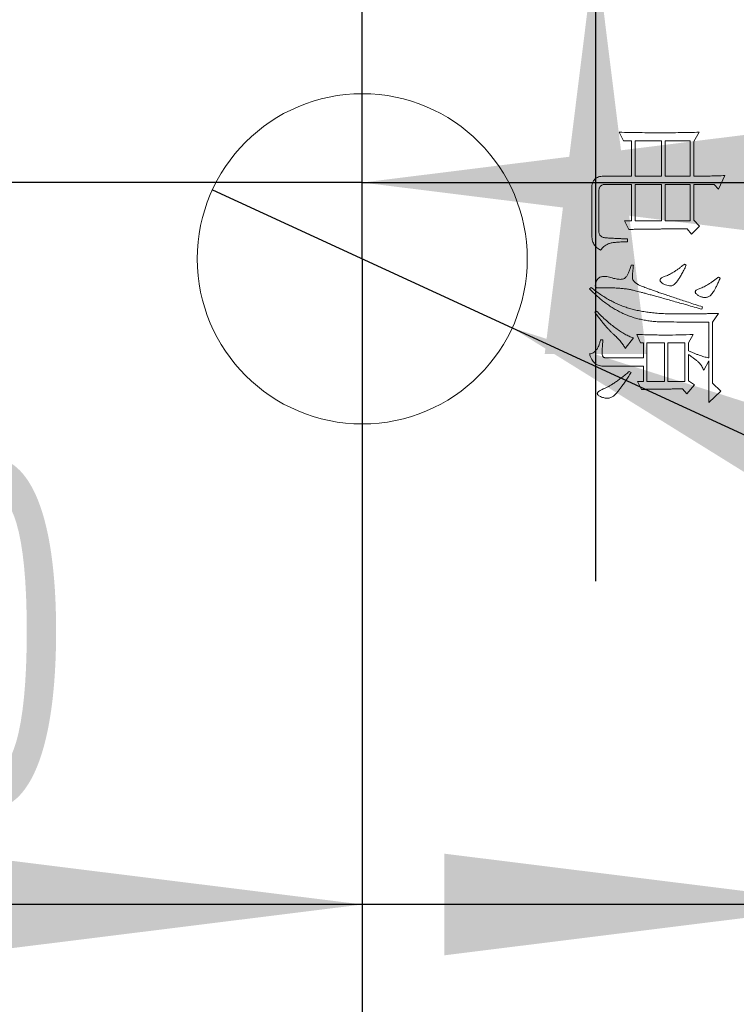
# Model space of a CAD drawing. Header units: millimetres. Extents: x 0 to 658, y -2 to 210.
# Tile 13 of 26: x 212 to 219, y 110 to 120. Entities that reach past the tile are written whole.
import ezdxf

# ---------------------------------------------------------------- set-up
doc = ezdxf.new("R2010")
doc.units = ezdxf.units.MM
doc.layers.add('图框', color=7, linetype='Continuous')
doc.styles.add('SLDTEXTSTYLE0', font='TXT', dxfattribs={"width": 0.7})
doc.styles.add('SLDTEXTSTYLE1', font='TXT', dxfattribs={"width": 0.7, "bigfont": 'bigfont'})
doc.dimstyles.new('SLDDIMSTYLE2', dxfattribs={"dimtxt": 3.5, "dimasz": 4.08, "dimexe": 0, "dimexo": 0.0625, "dimgap": 0.875, "dimtad": 2, "dimlfac": 5, "dimrnd": 1e-09, "dimzin": 12, "dimdsep": 46, "dimtxsty": 'SLDTEXTSTYLE0', "dimsah": 1, "dimcen": 0.09, "dimadec": 0, "dimazin": 3, "dimtfac": 1, "dimtmove": 0, "dimatfit": 0, "dimfxl": 0, "dimfrac": 2, "dimtolj": 1, "dimtzin": 12, "dimarcsym": 0})
doc.dimstyles.new('SLDDIMSTYLE3', dxfattribs={"dimtxt": 3.5, "dimasz": 4.08, "dimexe": 0, "dimexo": 0.0625, "dimgap": 0.875, "dimtad": 2, "dimlfac": 5, "dimrnd": 1e-09, "dimzin": 4, "dimdsep": 46, "dimtxsty": 'SLDTEXTSTYLE0', "dimsah": 1, "dimcen": 0.09, "dimadec": 0, "dimazin": 1, "dimtfac": 1, "dimtmove": 0, "dimatfit": 0, "dimfxl": 0, "dimfrac": 2, "dimtolj": 1, "dimtzin": 12, "dimarcsym": 0})
doc.dimstyles.new('SLDDIMSTYLE7', dxfattribs={"dimtxt": 3.5, "dimasz": 4.08, "dimexe": 0, "dimexo": 0.0625, "dimgap": 0.875, "dimtad": 0, "dimtih": 1, "dimtoh": 1, "dimlfac": 5, "dimrnd": 1e-09, "dimzin": 4, "dimdsep": 46, "dimtxsty": 'SLDTEXTSTYLE0', "dimblk1": 'NONE', "dimsah": 1, "dimcen": 0, "dimadec": 0, "dimazin": 1, "dimtfac": 1, "dimtmove": 0, "dimatfit": 3, "dimldrblk": 'NONE', "dimfxl": 0, "dimfrac": 2, "dimtolj": 1, "dimtzin": 12, "dimarcsym": 0})

# ---------------------------------------------------------------- blocks, each defined once
blk = doc.blocks.new('_D_60')
at = {"layer": '图框'}
for p, q in [((213.5734, 118.5156), (216.5706, 117.1348)), ((216.5706, 117.1348), (263.6901, 95.4272)), ((263.6901, 95.4272), (289.5156, 95.4272))]:
    blk.add_line(p, q, dxfattribs=at)
blk.add_solid([(216.5706, 117.1348), (220.0637, 114.9662), (220.4888, 115.889)], dxfattribs=at)
at = {"layer": '图框', "char_height": 3.5, "attachment_point": 1}
for s, insert, style in [('贯\\M+190FA', (281.3003, 98.4382), 'SLDTEXTSTYLE1'), ('%%c', (265.2776, 98.4382), 'SLDTEXTSTYLE0'), ('16.50', (269.1475, 98.4382), 'SLDTEXTSTYLE0')]:
    blk.add_mtext(s, dxfattribs=dict(at, insert=insert, style=style))
blk = doc.blocks.new('_NONE')
blk = doc.blocks.new('_D_61')
at = {"layer": '图框'}
for p, q in [((215.072, 117.8252), (215.072, 120.5877)), ((200.172, 118.5877), (193.822, 118.5877)), ((215.072, 118.5877), (200.172, 118.5877)), ((215.072, 118.5877), (221.422, 118.5877))]:
    blk.add_line(p, q, dxfattribs=at)
for points in [[(200.172, 118.5877), (196.092, 119.0957), (196.092, 118.0797)], [(215.072, 118.5877), (219.152, 118.0797), (219.152, 119.0957)]]:
    blk.add_solid(points, dxfattribs=at)
at = {"layer": '图框', "insert": (200.8918, 123.0995), "char_height": 3.5, "attachment_point": 1, "style": 'SLDTEXTSTYLE0'}
blk.add_mtext('74.50', dxfattribs=at)
blk = doc.blocks.new('_D_62')
at = {"layer": '图框'}
for p, q in [((215.072, 117.8252), (215.072, 109.3724)), ((219.972, 117.8252), (219.972, 109.3724)), ((215.072, 111.3724), (203.8535, 111.3724)), ((219.972, 111.3724), (215.072, 111.3724)), ((219.972, 111.3724), (226.322, 111.3724))]:
    blk.add_line(p, q, dxfattribs=at)
for points in [[(215.072, 111.3724), (210.992, 111.8804), (210.992, 110.8644)], [(219.972, 111.3724), (224.052, 110.8644), (224.052, 111.8804)]]:
    blk.add_solid(points, dxfattribs=at)
at = {"layer": '图框', "insert": (203.8535, 115.8841), "char_height": 3.5, "attachment_point": 1, "style": 'SLDTEXTSTYLE0'}
blk.add_mtext('24.50', dxfattribs=at)
blk = doc.blocks.new('_D_63')
at = {"layer": '图框'}
for p, q in [((219.972, 117.8252), (219.972, 109.3724)), ((224.372, 117.8252), (224.372, 109.3724)), ((219.972, 111.3724), (213.622, 111.3724)), ((219.972, 111.3724), (224.372, 111.3724)), ((224.372, 111.3724), (236.1138, 111.3724))]:
    blk.add_line(p, q, dxfattribs=at)
for points in [[(219.972, 111.3724), (215.892, 111.8804), (215.892, 110.8644)], [(224.372, 111.3724), (228.452, 110.8644), (228.452, 111.8804)]]:
    blk.add_solid(points, dxfattribs=at)
at = {"layer": '图框', "insert": (232.0402, 115.8841), "char_height": 3.5, "attachment_point": 1, "style": 'SLDTEXTSTYLE0'}
blk.add_mtext('22', dxfattribs=at)
blk = doc.blocks.new('_D_64')
at = {"layer": '图框'}
for p, q in [((217.4038, 145.6952), (217.4038, 152.0452)), ((217.4038, 145.6952), (217.4038, 120.9552)), ((217.4038, 120.9552), (217.4038, 114.6052))]:
    blk.add_line(p, q, dxfattribs=at)
for points in [[(217.4038, 145.6952), (217.9118, 149.7752), (216.8958, 149.7752)], [(217.4038, 120.9552), (216.8958, 116.8752), (217.9118, 116.8752)]]:
    blk.add_solid(points, dxfattribs=at)
at = {"layer": '图框', "insert": (212.892, 129.2329), "char_height": 3.5, "attachment_point": 1, "rotation": 90, "style": 'SLDTEXTSTYLE0'}
blk.add_mtext('123.70', dxfattribs=at)

msp = doc.modelspace()

# ---------------------------------------------------------------- linework, layer by layer
at = {"color": 7, "linetype": 'Continuous', "lineweight": 15}
for p, q in [((217.68291545, 119.00293011), (217.64189851, 119.09082312)), ((218.43877387, 119.09082312), (218.38603866, 118.99707097)), ((217.76494634, 119.00293011), (217.68291545, 119.00293011)), ((217.76494634, 118.65136999), (217.76494634, 119.00293011)), ((217.80010116, 119.00293011), (217.80010116, 118.65136999)), ((218.06377423, 119.00293011), (217.80010116, 119.00293011)), ((218.06377423, 118.65136999), (218.06377423, 119.00293011)), ((218.35088384, 119.00293011), (218.09892905, 119.00293011)), ((218.09892905, 119.00293011), (218.09892905, 118.65136999)), ((218.35088384, 118.65136999), (218.35088384, 119.00293011)), ((218.38603866, 118.99707097), (218.38603866, 118.65136999)), ((217.48369586, 118.65136999), (217.76494634, 118.65136999)), ((217.80010116, 118.65136999), (218.06377423, 118.65136999)), ((218.09892905, 118.65136999), (218.35088384, 118.65136999)), ((218.6965878, 118.65722913), (218.63213432, 118.52246303)), ((217.36650717, 118.07129163), (217.36650717, 118.52832217)), ((217.43681979, 118.4990235), (217.43681979, 118.09472818)), ((217.76494634, 118.56933612), (217.50127327, 118.56933612)), ((217.76494634, 118.20605475), (217.76494634, 118.56933612)), ((218.06377423, 118.56933612), (217.80010116, 118.56933612)), ((217.80010116, 118.56933612), (217.80010116, 118.20605475)), ((218.06377423, 118.20605475), (218.06377423, 118.56933612)), ((218.35088384, 118.56933612), (218.09892905, 118.56933612)), ((218.09892905, 118.56933612), (218.09892905, 118.20605475)), ((218.35088384, 118.20605475), (218.35088384, 118.56933612)), ((218.38603866, 118.56933612), (218.38603866, 118.21191687)), ((218.59111738, 118.56933612), (218.38603866, 118.56933612)), ((218.63213432, 118.52246303), (218.59111738, 118.56933612)), ((217.69463372, 118.20605475), (217.76494634, 118.20605475)), ((217.73565066, 118.11816472), (217.69463372, 118.20605475)), ((217.80010116, 118.20605475), (218.06377423, 118.20605475)), ((218.09892905, 118.20605475), (218.35088384, 118.20605475)), ((218.38603866, 118.21191687), (218.444633, 118.15332252)), ((218.36260211, 118.07129163), (218.32158816, 118.12402386)), ((218.444633, 118.15332252), (218.36260211, 118.07129163)), ((217.7239294, 118.02441556), (217.7239294, 117.99511987)), ((217.7590872, 117.76074249), (217.78252375, 117.76074249)), ((218.29228949, 117.77246374), (218.3098669, 117.76074249)), ((218.63213432, 117.64355678), (218.64971173, 117.63183851)), ((217.34307062, 117.52636809), (217.36064803, 117.53808636)), ((217.39580583, 117.29199368), (217.41338324, 117.30371196)), ((218.47393167, 117.34472889), (218.46807253, 117.32128937)), ((218.63213432, 117.28027541), (218.57353997, 117.19238538)), ((218.53838217, 116.83496315), (218.53838217, 117.19238538)), ((218.57353997, 117.19238538), (218.57353997, 116.58300835)), ((217.45440018, 117.01660234), (217.47783673, 117.01660234)), ((217.78252375, 117.03417975), (217.70049286, 116.92871231)), ((217.85283637, 116.98730666), (217.81768155, 117.06933755)), ((218.38017952, 117.06933755), (218.33330643, 116.98730666)), ((217.88213503, 116.98730666), (217.85283637, 116.98730666)), ((217.88213503, 116.83496315), (217.88213503, 116.98730666)), ((218.09306991, 116.98730666), (217.91728985, 116.98730666)), ((217.91728985, 116.98730666), (217.91728985, 116.60058874)), ((218.09306991, 116.60058874), (218.09306991, 116.98730666)), ((218.29814863, 116.98730666), (218.12822771, 116.98730666)), ((218.12822771, 116.98730666), (218.12822771, 116.60058874)), ((218.29814863, 116.60058874), (218.29814863, 116.98730666)), ((218.33330643, 116.98730666), (218.33330643, 116.90527577)), ((217.51299155, 116.83496315), (217.88213503, 116.83496315)), ((218.33330643, 116.87011797), (218.33330643, 116.60644788)), ((218.53838217, 116.80566448), (218.48564994, 116.71191532)), ((218.53838217, 116.38965089), (218.53838217, 116.80566448)), ((217.88213503, 116.75293226), (217.49541414, 116.75293226)), ((217.88213503, 116.60058874), (217.88213503, 116.75293226)), ((217.74150979, 116.70019705), (217.7590872, 116.68847877)), ((217.82354069, 116.60058874), (217.88213503, 116.60058874)), ((217.86455464, 116.51855487), (217.82354069, 116.60058874)), ((217.91728985, 116.60058874), (218.09306991, 116.60058874)), ((218.12822771, 116.60058874), (218.29814863, 116.60058874)), ((218.31572604, 116.47754092), (218.27471208, 116.52441401)), ((218.3918978, 116.56543094), (218.31572604, 116.47754092)), ((218.33330643, 116.60644788), (218.3918978, 116.56543094)), ((218.57353997, 116.58300835), (218.65557086, 116.50097746)), ((218.65557086, 116.50097746), (218.53838217, 116.38965089))]:
    msp.add_line(p, q, dxfattribs=at)
msp.add_circle((215.07197735, 117.82519673), 1.65, dxfattribs=at)
for points, knots in [([(217.64189922, 119.09082173), (217.67531783, 119.08988672), (217.7427272, 119.08800067), (217.84451394, 119.08638744), (217.94781385, 119.08528987), (218.05154909, 119.08479894), (218.1539101, 119.08527904), (218.25279769, 119.08636468), (218.34727988, 119.08796252), (218.40875572, 119.08988365), (218.43877422, 119.09082173)], [0, 0, 0, 0, 0.125841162, 0.2538367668, 0.3831824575, 0.5147004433, 0.6443124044, 0.7684848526, 0.8869517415, 1, 1, 1, 1]), ([(217.3665086, 118.52832173), (217.36674624, 118.53797967), (217.36719418, 118.55618378), (217.37301065, 118.58155469), (217.3818807, 118.60335456), (217.39513873, 118.62114993), (217.41216118, 118.63494163), (217.43279725, 118.64480087), (217.45715006, 118.65037473), (217.47447917, 118.65102353), (217.4836961, 118.65136861)], [0, 0, 0, 0, 0.1485173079, 0.2799381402, 0.3987837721, 0.5086891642, 0.6180164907, 0.7331773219, 0.858083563, 1, 1, 1, 1]), ([(218.38603985, 118.65136861), (218.41374575, 118.65146122), (218.4679299, 118.65164235), (218.54743121, 118.65278469), (218.62325269, 118.65435862), (218.67257273, 118.65628838), (218.69658672, 118.65722798)], [0, 0, 0, 0, 0.26758365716, 0.52331060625, 0.76789928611, 1, 1, 1, 1]), ([(217.50127422, 118.56933736), (217.49619406, 118.5691538), (217.48663688, 118.56880848), (217.47318691, 118.56560199), (217.46193441, 118.5598073), (217.45235993, 118.55210266), (217.44544145, 118.54172807), (217.44035582, 118.52943067), (217.43740347, 118.51492967), (217.4370229, 118.50453621), (217.4368211, 118.49902486)], [0, 0, 0, 0, 0.13945699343, 0.26235728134, 0.37611356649, 0.48475616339, 0.59610918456, 0.71457577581, 0.8486478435, 1, 1, 1, 1]), ([(217.4368211, 118.09472798), (217.43739336, 118.09056913), (217.43850045, 118.0825236), (217.4425593, 118.07145467), (217.4476973, 118.06157808), (217.45482355, 118.05342651), (217.46351346, 118.04683961), (217.47367397, 118.04152559), (217.48545084, 118.03792652), (217.49905032, 118.03589728), (217.51507028, 118.03443087), (217.53440719, 118.03326902), (217.55732759, 118.03165793), (217.58380817, 118.03020678), (217.61374963, 118.02860105), (217.64725573, 118.02746527), (217.68435755, 118.02583222), (217.71033015, 118.02490238), (217.72393047, 118.02441548)], [0, 0, 0, 0, 0.0393393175, 0.0761041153, 0.1101746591, 0.1434284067, 0.1768761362, 0.212146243, 0.250630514, 0.2919799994, 0.3411550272, 0.4017928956, 0.4740066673, 0.5570763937, 0.6510068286, 0.7557725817, 0.8721125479, 1, 1, 1, 1]), ([(218.32158672, 118.12402486), (218.30248951, 118.12401887), (218.26523548, 118.1240072), (218.21076467, 118.12409002), (218.15904332, 118.1237991), (218.11007049, 118.12359921), (218.06384648, 118.12338559), (218.02037157, 118.12314402), (217.97964395, 118.12301385), (217.94166764, 118.12250928), (217.90643896, 118.12208932), (217.87395899, 118.12166349), (217.84415633, 118.12120202), (217.81709827, 118.1208619), (217.79279532, 118.12014616), (217.77131039, 118.11951398), (217.75257423, 118.1188708), (217.74100199, 118.11838855), (217.73564922, 118.11816548)], [0, 0, 0, 0, 0.0977677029, 0.190721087, 0.2788609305, 0.3625568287, 0.4414384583, 0.5155058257, 0.5851292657, 0.6499416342, 0.7099400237, 0.7654947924, 0.8162357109, 0.8625331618, 0.9040252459, 0.9407049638, 0.9725729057, 1, 1, 1, 1]), ([(217.45439922, 117.91308736), (217.44704284, 117.91701347), (217.43279687, 117.92461658), (217.41421565, 117.93879946), (217.39852973, 117.95413613), (217.38624451, 117.97151361), (217.37705552, 117.99165719), (217.37109729, 118.01508985), (217.36710793, 118.04200316), (217.36671618, 118.06114634), (217.3665086, 118.07129048)], [0, 0, 0, 0, 0.1292392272, 0.2502780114, 0.3614296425, 0.4685909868, 0.57861403, 0.703088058, 0.8426635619, 1, 1, 1, 1]), ([(217.72393047, 117.99511861), (217.71221002, 117.99512961), (217.68984839, 117.9951506), (217.65787789, 117.99387837), (217.62905201, 117.99261831), (217.60337774, 117.99010311), (217.58077056, 117.98740139), (217.56115422, 117.98407396), (217.54469228, 117.97978838), (217.52699937, 117.97348537), (217.50809041, 117.96352), (217.48779944, 117.94940438), (217.4695511, 117.93269221), (217.45949865, 117.91968546), (217.45439922, 117.91308736)], [0, 0, 0, 0, 0.1194140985, 0.2278319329, 0.3260032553, 0.4133593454, 0.4906153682, 0.5579954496, 0.6159231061, 0.6637217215, 0.7491056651, 0.832740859, 0.9151522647, 1, 1, 1, 1]), ([(218.4680711, 117.32129048), (218.4421816, 117.32869542), (218.39194054, 117.3430654), (218.31865779, 117.36355521), (218.24995694, 117.38327004), (218.18541075, 117.4010958), (218.12539156, 117.41821324), (218.06959818, 117.43343179), (218.01835851, 117.44785424), (217.97151716, 117.4609264), (217.92902117, 117.47237939), (217.8909343, 117.48251203), (217.85738531, 117.4918153), (217.82799954, 117.49921487), (217.80313869, 117.5059625), (217.78250182, 117.51071977), (217.76646244, 117.51488758), (217.74389715, 117.5193288), (217.71223334, 117.52480365), (217.66858781, 117.52949574), (217.62133933, 117.53330553), (217.58013245, 117.53485188), (217.54692179, 117.5357373), (217.52355341, 117.53606204), (217.50221696, 117.53669909), (217.48290116, 117.53649495), (217.46560632, 117.53672262), (217.4503522, 117.53610196), (217.43701968, 117.53585769), (217.42585659, 117.5349657), (217.41645648, 117.53485629), (217.40891089, 117.53773827), (217.40366115, 117.54322483), (217.401131, 117.55104817), (217.40091582, 117.56089019), (217.40319787, 117.57281792), (217.40717268, 117.58707524), (217.41310612, 117.60280297), (217.4212979, 117.61847911), (217.43276105, 117.63168858), (217.44723734, 117.64130983), (217.46428594, 117.64738815), (217.48391446, 117.64973209), (217.50605018, 117.64921807), (217.53080518, 117.64513217), (217.55693903, 117.63767418), (217.58314508, 117.63014499), (217.60786674, 117.62432137), (217.63008284, 117.62100473), (217.64977945, 117.61976337), (217.66694649, 117.6206846), (217.68172859, 117.62380108), (217.69394963, 117.62942633), (217.70371754, 117.63752442), (217.71172848, 117.64743526), (217.71933874, 117.65881833), (217.72662597, 117.67185736), (217.73381456, 117.68637837), (217.74055932, 117.70263763), (217.74695851, 117.72056128), (217.75327401, 117.740098), (217.7571073, 117.7537131), (217.75908672, 117.76074361)], [0, 0, 0, 0, 0.0502187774, 0.0974543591, 0.1419100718, 0.1835126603, 0.2223351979, 0.258305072, 0.2913647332, 0.3216079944, 0.3489994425, 0.3734448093, 0.395109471, 0.4139240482, 0.4299575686, 0.4431439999, 0.4534182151, 0.4608528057, 0.4860255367, 0.5133188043, 0.5426833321, 0.5744151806, 0.5902044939, 0.6046420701, 0.6180005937, 0.6300073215, 0.6406649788, 0.6502471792, 0.6584809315, 0.6655077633, 0.6711802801, 0.6758399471, 0.6801337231, 0.6848708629, 0.6908129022, 0.6983314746, 0.7074304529, 0.7184044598, 0.729634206, 0.7402439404, 0.7506457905, 0.7616991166, 0.7736808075, 0.7873090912, 0.8028790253, 0.8203201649, 0.8379620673, 0.8537363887, 0.8676449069, 0.8798052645, 0.8904842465, 0.8996151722, 0.9078223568, 0.9153020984, 0.9230577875, 0.9315139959, 0.9408176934, 0.950893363, 0.9617170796, 0.9736233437, 0.9863797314, 1, 1, 1, 1]), ([(217.78252422, 117.76074361), (217.78167295, 117.75235073), (217.78005829, 117.73643139), (217.77750462, 117.71382), (217.77583608, 117.69362228), (217.77450629, 117.67589965), (217.77361911, 117.66063635), (217.7731271, 117.64782518), (217.77315231, 117.63748199), (217.77338659, 117.62665932), (217.77774012, 117.61382143), (217.78895023, 117.59955473), (217.80553382, 117.58473931), (217.82113738, 117.57278482), (217.83609643, 117.56493434), (217.84868322, 117.55882497), (217.8656723, 117.55176152), (217.88698978, 117.54368398), (217.91232926, 117.53373206), (217.94218974, 117.52308305), (217.97615057, 117.51055104), (218.01458206, 117.49728126), (218.05711151, 117.48237095), (218.10409474, 117.46670065), (218.15520789, 117.44918119), (218.21076681, 117.4308876), (218.27049166, 117.41106027), (218.33452163, 117.39004245), (218.40277884, 117.36767027), (218.44976311, 117.35252056), (218.47393047, 117.34472798)], [0, 0, 0, 0, 0.0281428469, 0.0533804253, 0.0759063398, 0.095747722, 0.1126678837, 0.1269141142, 0.1384976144, 0.1471986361, 0.1629198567, 0.1826139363, 0.2070305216, 0.2371040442, 0.2477933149, 0.2633357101, 0.2837742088, 0.3091395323, 0.3393906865, 0.3745849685, 0.4148923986, 0.4601512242, 0.5102162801, 0.5652384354, 0.6253738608, 0.6904689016, 0.7603717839, 0.8353117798, 0.9152891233, 1, 1, 1, 1]), ([(218.30986797, 117.76074361), (218.30241713, 117.74468598), (218.28835989, 117.71439065), (218.26638166, 117.67278068), (218.24596344, 117.63726267), (218.22661225, 117.60808457), (218.2079602, 117.58551579), (218.19073301, 117.56894217), (218.17415731, 117.55830408), (218.15335803, 117.55426599), (218.12998336, 117.55718635), (218.10413462, 117.56367442), (218.08068662, 117.57471108), (218.06372677, 117.58719909), (218.05330573, 117.5986073), (218.04838898, 117.60722095), (218.048218, 117.6161997), (218.05187051, 117.62463597), (218.05953521, 117.63206094), (218.07025194, 117.63933749), (218.08470605, 117.64625993), (218.1025548, 117.65250038), (218.122793, 117.65969829), (218.14408992, 117.66970741), (218.16643426, 117.68160057), (218.18963081, 117.69585768), (218.213926, 117.71195608), (218.23942178, 117.7299079), (218.26556947, 117.75043685), (218.28320592, 117.76497451), (218.29228985, 117.77246236)], [0, 0, 0, 0, 0.0768986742, 0.1450819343, 0.2043768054, 0.2548482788, 0.2970203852, 0.3312706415, 0.3585993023, 0.3810989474, 0.4217638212, 0.4598044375, 0.4966392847, 0.533662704, 0.5503673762, 0.5637200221, 0.5756671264, 0.5879243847, 0.6025986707, 0.6213430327, 0.6441132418, 0.6719592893, 0.7034838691, 0.7373760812, 0.7740739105, 0.8134215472, 0.8556112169, 0.900696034, 0.9488519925, 1, 1, 1, 1]), ([(218.64971172, 117.63183736), (218.64399256, 117.61842554), (218.63317023, 117.59304647), (218.61679598, 117.55751752), (218.60080169, 117.52698328), (218.58556265, 117.50104695), (218.57107724, 117.47973046), (218.55696367, 117.46318867), (218.54356563, 117.45114928), (218.53011037, 117.44398819), (218.51705222, 117.44064468), (218.50423288, 117.43888404), (218.49123177, 117.43854814), (218.47803737, 117.44043405), (218.46470716, 117.44392583), (218.45125698, 117.44926996), (218.43742969, 117.45598627), (218.42428554, 117.46428236), (218.41273025, 117.4730156), (218.40483548, 117.4821098), (218.40043473, 117.49120568), (218.40157826, 117.50053434), (218.40719986, 117.50899337), (218.41722844, 117.51616557), (218.43079622, 117.52333271), (218.44833651, 117.52946144), (218.46823681, 117.53667855), (218.48920636, 117.54644329), (218.51124502, 117.55758132), (218.53373692, 117.57133501), (218.55741876, 117.58635918), (218.58170169, 117.60358771), (218.60673261, 117.62280412), (218.62348929, 117.63649392), (218.6321336, 117.64355611)], [0, 0, 0, 0, 0.06663563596, 0.12609406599, 0.17873926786, 0.22409851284, 0.26353350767, 0.29634515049, 0.32331128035, 0.34534557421, 0.36523691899, 0.38459357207, 0.40443264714, 0.42444451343, 0.4452936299, 0.46727329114, 0.49048640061, 0.51543779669, 0.53825914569, 0.55633391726, 0.5702704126, 0.58290282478, 0.59730599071, 0.61542907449, 0.63864924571, 0.66732246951, 0.70017406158, 0.73538779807, 0.77294462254, 0.8129738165, 0.85580092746, 0.90111315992, 0.94898705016, 1, 1, 1, 1]), ([(218.5383836, 117.19238423), (218.49874237, 117.19244812), (218.42011077, 117.19257484), (218.30328397, 117.19291135), (218.18862726, 117.1939497), (218.09465153, 117.19454289), (218.0210119, 117.19659226), (217.96750143, 117.20129237), (217.91542626, 117.20817992), (217.86475883, 117.21743895), (217.8156613, 117.22942321), (217.76800748, 117.24379745), (217.72170126, 117.26040328), (217.6768779, 117.27991177), (217.63293185, 117.30169905), (217.58986741, 117.32629754), (217.54718002, 117.35325746), (217.50516971, 117.38281578), (217.46352415, 117.414707), (217.42286879, 117.44961595), (217.38231508, 117.48665791), (217.35626853, 117.51301422), (217.3430711, 117.52636861)], [0, 0, 0, 0, 0.0921529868, 0.1827929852, 0.2715851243, 0.3586989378, 0.401270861, 0.4427891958, 0.4835052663, 0.5233486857, 0.562462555, 0.6009261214, 0.6390132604, 0.6767494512, 0.7145021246, 0.7529851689, 0.7919871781, 0.8318284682, 0.8723586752, 0.9138725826, 0.9563603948, 1, 1, 1, 1]), ([(217.36064922, 117.53808736), (217.3757472, 117.52624575), (217.40558222, 117.5028456), (217.45140014, 117.47030828), (217.49752494, 117.44047941), (217.54390725, 117.41333094), (217.59061327, 117.38897905), (217.63753455, 117.36742824), (217.68478797, 117.34873477), (217.73270594, 117.3324672), (217.78224449, 117.31880476), (217.83401632, 117.30689213), (217.88849812, 117.2965752), (217.9458345, 117.28885355), (218.00579845, 117.28215496), (218.06857019, 117.27779167), (218.13405739, 117.27484458), (218.20121585, 117.27433443), (218.26769553, 117.27430875), (218.33142469, 117.27487147), (218.39117693, 117.2752194), (218.44702321, 117.27584787), (218.49888652, 117.2768197), (218.54678236, 117.27749606), (218.59075767, 117.27893525), (218.61875112, 117.27984158), (218.6321336, 117.28027486)], [0, 0, 0, 0, 0.04320472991, 0.08537663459, 0.12649461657, 0.16686623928, 0.20635667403, 0.24506252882, 0.28308639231, 0.32074279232, 0.35896156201, 0.39875322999, 0.44035146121, 0.48377704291, 0.52900191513, 0.57620377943, 0.62544476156, 0.67659912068, 0.72742353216, 0.77515397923, 0.82011521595, 0.86198304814, 0.90092130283, 0.93692782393, 0.96984788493, 1, 1, 1, 1]), ([(217.4133836, 117.30371236), (217.43009633, 117.28678344), (217.46256462, 117.25389515), (217.51211901, 117.20848071), (217.56002926, 117.16735361), (217.60698505, 117.13144359), (217.65222767, 117.09956973), (217.69669395, 117.07319734), (217.73950097, 117.05073083), (217.76852172, 117.03956744), (217.78252422, 117.03418111)], [0, 0, 0, 0, 0.1548830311, 0.3008956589, 0.4375685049, 0.5658907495, 0.6857129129, 0.797679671, 0.902380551, 1, 1, 1, 1]), ([(217.70049297, 116.92871236), (217.69781943, 116.93417802), (217.69233734, 116.94538535), (217.68243893, 116.96185028), (217.67110876, 116.97874349), (217.65783925, 116.99572519), (217.64306429, 117.01309593), (217.62674697, 117.03073517), (217.60865003, 117.04854865), (217.58871997, 117.06671935), (217.56733537, 117.086119), (217.54577362, 117.10850174), (217.52298145, 117.13302392), (217.49904156, 117.15984109), (217.47464742, 117.18952682), (217.44901814, 117.2213576), (217.42248167, 117.25568449), (217.40486863, 117.2796577), (217.39580547, 117.29199361)], [0, 0, 0, 0, 0.0383433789, 0.0786231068, 0.1209964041, 0.16651456, 0.2143975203, 0.2647408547, 0.3179502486, 0.3744285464, 0.4347736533, 0.4999168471, 0.5702637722, 0.6458579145, 0.7264960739, 0.8124621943, 0.903498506, 1, 1, 1, 1]), ([(217.3430711, 116.87597798), (217.34973152, 116.87681997), (217.36288527, 116.87848281), (217.38129293, 116.88653073), (217.39798328, 116.89834217), (217.41274326, 116.91438116), (217.42613509, 116.93412614), (217.43715113, 116.95814804), (217.44700994, 116.98588464), (217.45184511, 117.00598519), (217.45439922, 117.01660298)], [0, 0, 0, 0, 0.1039979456, 0.2053866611, 0.3087553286, 0.4202264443, 0.5426032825, 0.6785364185, 0.8301919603, 1, 1, 1, 1]), ([(217.47783672, 117.01660298), (217.47688554, 117.00437846), (217.47506237, 116.980947), (217.47261164, 116.9472444), (217.47082621, 116.91647292), (217.46905006, 116.89287794), (217.46850503, 116.87582795), (217.47038999, 116.86503483), (217.47318594, 116.85564196), (217.47818891, 116.84802836), (217.48460511, 116.84196304), (217.49278121, 116.83773371), (217.50245506, 116.83546653), (217.50936446, 116.83513596), (217.51299297, 116.83496236)], [0, 0, 0, 0, 0.17606933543, 0.33748233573, 0.48528246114, 0.61850339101, 0.67771280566, 0.72928604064, 0.77527397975, 0.81734062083, 0.85849970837, 0.90078381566, 0.94789598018, 1, 1, 1, 1]), ([(217.81768047, 117.06933736), (217.84270751, 117.06840762), (217.89203053, 117.06657531), (217.96488295, 117.0649312), (218.03555888, 117.06381637), (218.12736085, 117.06318428), (218.24204962, 117.06446725), (218.333817, 117.06770271), (218.38018047, 117.06933736)], [0, 0, 0, 0, 0.1335319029, 0.2631633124, 0.3885301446, 0.5104132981, 0.7526469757, 1, 1, 1, 1]), ([(218.33330547, 116.90527486), (218.34421083, 116.9006027), (218.3652291, 116.89159789), (218.39594213, 116.87924784), (218.4245316, 116.86808794), (218.4511759, 116.85858033), (218.47574668, 116.85042945), (218.4983661, 116.84398254), (218.51893883, 116.83857276), (218.53214676, 116.83612038), (218.5383836, 116.83496236)], [0, 0, 0, 0, 0.1638352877, 0.3157652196, 0.4571301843, 0.5876296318, 0.706411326, 0.8145410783, 0.9124255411, 1, 1, 1, 1]), ([(217.49541485, 116.75293111), (217.48606377, 116.75283072), (217.4680852, 116.75263771), (217.44215905, 116.75749348), (217.41881467, 116.76661414), (217.39809261, 116.78025254), (217.38010462, 116.79815814), (217.36492099, 116.82033729), (217.35185951, 116.84641308), (217.3460941, 116.86580836), (217.3430711, 116.87597798)], [0, 0, 0, 0, 0.1303532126, 0.2506199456, 0.3658023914, 0.4781592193, 0.5945973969, 0.7179100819, 0.852090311, 1, 1, 1, 1]), ([(218.48564922, 116.71191548), (218.482678, 116.71935655), (218.47696889, 116.73365431), (218.46645404, 116.75337947), (218.45488357, 116.77055494), (218.44374788, 116.78305847), (218.43381691, 116.79277599), (218.42439754, 116.80062635), (218.41354526, 116.80982254), (218.4009805, 116.82007905), (218.38638666, 116.83096471), (218.37030653, 116.84328174), (218.35238197, 116.85637353), (218.33982107, 116.86542396), (218.33330547, 116.87011861)], [0, 0, 0, 0, 0.107330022, 0.2062309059, 0.2990156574, 0.3842095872, 0.4301514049, 0.4851552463, 0.5484705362, 0.6208548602, 0.7024986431, 0.7924798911, 0.8923550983, 1, 1, 1, 1]), ([(217.75908672, 116.68847798), (217.74920647, 116.67312298), (217.73040231, 116.64389923), (217.70311882, 116.60252136), (217.67781359, 116.56615999), (217.65464977, 116.53453096), (217.63408446, 116.50738952), (217.61540495, 116.48514569), (217.59901875, 116.46760205), (217.584282, 116.45438643), (217.57019232, 116.44469372), (217.55578176, 116.43784317), (217.54047876, 116.43375947), (217.52455465, 116.43175459), (217.50788528, 116.43226046), (217.49054793, 116.43519817), (217.47250275, 116.44048384), (217.45478572, 116.44775973), (217.43906959, 116.45584736), (217.42789581, 116.46488384), (217.42119784, 116.47474156), (217.42226153, 116.48588299), (217.4294691, 116.49583332), (217.44159326, 116.50558375), (217.45919437, 116.51529388), (217.48188502, 116.52492324), (217.50823464, 116.53620209), (217.53647934, 116.55110116), (217.56647372, 116.5687831), (217.59821681, 116.58922372), (217.63164041, 116.6128035), (217.66689571, 116.63920124), (217.7038226, 116.66857409), (217.72868046, 116.68943253), (217.7415086, 116.70019673)], [0, 0, 0, 0, 0.0629671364, 0.1198395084, 0.1709104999, 0.2157167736, 0.255034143, 0.2883161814, 0.31584276, 0.3377611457, 0.3564423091, 0.374632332, 0.3924856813, 0.410834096, 0.4297995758, 0.4497719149, 0.4713252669, 0.4944874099, 0.5158099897, 0.5319093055, 0.5439765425, 0.5549782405, 0.5679884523, 0.585332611, 0.6083532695, 0.637050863, 0.6703329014, 0.7071524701, 0.7470698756, 0.7903868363, 0.8373090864, 0.8880990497, 0.9422524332, 1, 1, 1, 1]), ([(218.27471172, 116.52441548), (218.25995479, 116.52440931), (218.23130899, 116.52439734), (218.1896419, 116.52448137), (218.1504351, 116.5241905), (218.11368738, 116.52399105), (218.07939909, 116.52377869), (218.04757071, 116.52353402), (218.01827185, 116.52341043), (217.99136376, 116.52290069), (217.9669856, 116.52248829), (217.94499454, 116.52205893), (217.92553641, 116.52160307), (217.908531, 116.52126107), (217.89406633, 116.52056508), (217.88205769, 116.51992304), (217.87250397, 116.51931495), (217.86694173, 116.51878392), (217.86455547, 116.51855611)], [0, 0, 0, 0, 0.1079076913, 0.2094678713, 0.3046820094, 0.3946066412, 0.47818388, 0.555413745, 0.6273541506, 0.6924247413, 0.7522065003, 0.8056418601, 0.8532599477, 0.8945323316, 0.9300081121, 0.9591441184, 0.9824723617, 1, 1, 1, 1])]:
    msp.add_open_spline(points, degree=3, knots=knots, dxfattribs=at)

# ---------------------------------------------------------------- dimensions: what is measured, and where the dimension line sits
at = {"layer": '图框'}
dim = msp.add_linear_dim(base=(217.40377268, 120.95519673), p1=(212.37197735, 145.69519673), p2=(212.37197735, 120.95519673), angle=90, dimstyle='SLDDIMSTYLE3', dxfattribs=at)
dim.commit()
dim.dimension.update_dxf_attribs({"geometry": '_D_64', "text_midpoint": (217.40377268, 135.3433301), "dimtype": 160})
for base, p1, p2, dimstyle, picture, middle in [((200.17197735, 118.58773985), (215.07197735, 117.82519673), (200.17197735, 95.32519673), 'SLDDIMSTYLE3', '_D_61', (205.98384853, 118.58773985)), ((215.07197735, 111.3723529), (219.97197735, 117.82519673), (215.07197735, 117.82519673), 'SLDDIMSTYLE3', '_D_62', (208.94554179, 111.3723529)), ((224.37197735, 111.3723529), (219.97197735, 117.82519673), (224.37197735, 117.82519673), 'SLDDIMSTYLE2', '_D_63', (234.0769714, 111.3723529))]:
    dim = msp.add_linear_dim(base=base, p1=p1, p2=p2, dimstyle=dimstyle, dxfattribs=at)
    dim.commit()
    dim.dimension.update_dxf_attribs({"geometry": picture, "text_midpoint": middle, "dimtype": 160})
dim = msp.add_diameter_dim_2p(p1=(213.57336176, 118.51559614), p2=(216.57059293, 117.13479733), text='<> 贯穿', dimstyle='SLDDIMSTYLE7', dxfattribs=at)
dim.commit()
dim.dimension.update_dxf_attribs({"geometry": '_D_60', "text_midpoint": (277.39660829, 96.71325213), "dimtype": 163})

doc.saveas('drawing.dxf')
